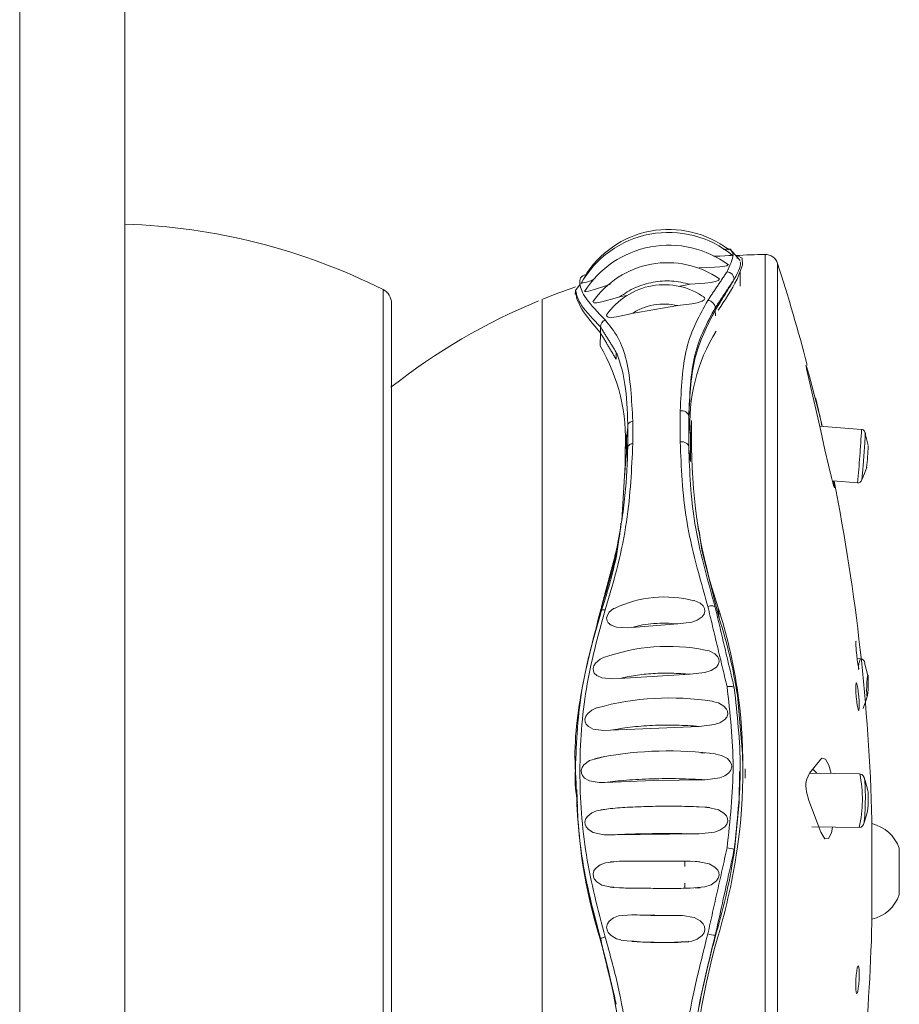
# Model space of a CAD drawing. Header units: millimetres. Extents: x 327.76 to 328.08, y 267.5 to 269.2.
# Tile 3 of 4: x 327.8438 to 327.8848, y 268.4786 to 268.5245. Entities that reach past the tile are written whole.
import ezdxf

# ---------------------------------------------------------------- set-up
doc = ezdxf.new("R2010")
doc.units = ezdxf.units.MM
doc.layers.add('SANINDUSA', color=3, linetype='Continuous')

msp = doc.modelspace()

# ---------------------------------------------------------------- linework, layer by layer
at = {"layer": 'SANINDUSA', "linetype": 'Continuous', "lineweight": 15}
for p, q in [((327.8437740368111, 267.8208682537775), (327.8437740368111, 269.0608682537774)), ((327.8486867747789, 269.0608682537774), (327.8486867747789, 267.8208682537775)), ((327.8773940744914, 268.5132932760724), (327.87691892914, 268.5138387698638)), ((327.8772550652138, 268.5133840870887), (327.8772536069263, 268.5135270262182)), ((327.8785646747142, 268.5135790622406), (327.8785646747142, 268.4559859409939)), ((327.8791454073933, 268.5131619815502), (327.8791454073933, 268.4564030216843)), ((327.8773929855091, 268.5120951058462), (327.8773928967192, 268.5127811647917)), ((327.8699261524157, 268.5121957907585), (327.8697170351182, 268.5118873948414)), ((327.874499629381, 268.512089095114), (327.8750562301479, 268.5121891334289)), ((327.8607299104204, 268.4622270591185), (327.8607299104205, 268.5119399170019)), ((327.8696982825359, 268.5117726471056), (327.8696982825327, 268.5117679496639)), ((327.8697170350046, 268.5118897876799), (327.8697170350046, 268.5117744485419)), ((327.8697170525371, 268.5117744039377), (327.869717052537, 268.5117743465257)), ((327.871766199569, 268.511597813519), (327.8720960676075, 268.5116571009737)), ((327.8611267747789, 268.4582685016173), (327.8611267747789, 268.5112965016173)), ((327.87234789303, 268.5108220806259), (327.8744808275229, 268.5111900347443)), ((327.8762351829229, 268.510974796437), (327.8762351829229, 268.511090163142)), ((327.8762351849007, 268.5109747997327), (327.8762475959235, 268.5107109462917)), ((327.8708788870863, 268.5099174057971), (327.8708606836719, 268.5093059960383)), ((327.8708788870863, 268.5101971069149), (327.8708788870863, 268.5099174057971)), ((327.8746007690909, 268.5062766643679), (327.8746007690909, 268.5048365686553)), ((327.8723835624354, 268.5047507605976), (327.8723835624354, 268.5057914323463)), ((327.8749970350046, 268.5058205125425), (327.8750748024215, 268.5051372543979)), ((327.8751300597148, 268.5045643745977), (327.8751300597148, 268.5058286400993)), ((327.8720320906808, 268.5044481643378), (327.8721589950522, 268.5055101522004)), ((327.8720978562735, 268.5051555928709), (327.8720978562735, 268.5044407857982)), ((327.8721589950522, 268.5047829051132), (327.8721589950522, 268.5055101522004)), ((327.88305853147, 268.505411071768), (327.8811039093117, 268.5055598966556)), ((327.8833637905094, 268.5046550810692), (327.8832220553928, 268.5052814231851)), ((327.8721589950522, 268.5047829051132), (327.8720320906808, 268.5037581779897)), ((327.8750748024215, 268.5051372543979), (327.8750748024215, 268.5039145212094)), ((327.8720320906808, 268.5037581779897), (327.8720320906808, 268.5044481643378)), ((327.8750048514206, 268.5044921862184), (327.8750748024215, 268.5039145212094)), ((327.8833738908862, 268.5046307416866), (327.8833749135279, 268.5046348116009)), ((327.8720320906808, 268.5037581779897), (327.8718694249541, 268.5011654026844)), ((327.8817305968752, 268.5030049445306), (327.8828687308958, 268.5029182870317)), ((327.8753760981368, 268.5012650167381), (327.8754500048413, 268.500696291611)), ((327.8708419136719, 268.4966747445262), (327.8708599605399, 268.4968991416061)), ((327.8764148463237, 268.4966068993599), (327.8763688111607, 268.4970844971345)), ((327.87234789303, 268.4961750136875), (327.8744808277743, 268.4963359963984)), ((327.8830062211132, 268.4947101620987), (327.8828541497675, 268.4947153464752)), ((327.8833563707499, 268.4939279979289), (327.8832014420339, 268.4945178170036)), ((327.8717661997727, 268.4937883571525), (327.8750562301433, 268.4939869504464)), ((327.8772653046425, 268.493001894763), (327.8772536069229, 268.4933521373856)), ((327.8713430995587, 268.4913683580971), (327.875488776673, 268.4915527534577)), ((327.8773929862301, 268.489442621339), (327.8773928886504, 268.4895713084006)), ((327.87762202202, 268.4895695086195), (327.87762202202, 268.4891310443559)), ((327.8696982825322, 268.4893785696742), (327.8696982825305, 268.4893781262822)), ((327.8697170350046, 268.4893984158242), (327.8697170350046, 268.4893787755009)), ((327.8829798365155, 268.4893328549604), (327.8806220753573, 268.4893634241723)), ((327.8807334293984, 268.4868617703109), (327.8829474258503, 268.4868330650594)), ((327.8835440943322, 268.4871825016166), (327.8835440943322, 268.4823825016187)), ((327.8713430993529, 268.4864866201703), (327.8754887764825, 268.4865343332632)), ((327.8848230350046, 268.4858625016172), (327.8848230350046, 268.4837160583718)), ((327.8771313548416, 268.4857820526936), (327.8771196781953, 268.4858139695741)), ((327.8748097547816, 268.4850147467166), (327.8748097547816, 268.4852667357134)), ((327.8755067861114, 268.4852384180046), (327.8752951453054, 268.4852394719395)), ((327.8748097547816, 268.4839933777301), (327.8748097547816, 268.484231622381)), ((327.8752950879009, 268.4840216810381), (327.8755224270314, 268.4840235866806)), ((327.8848230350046, 268.4837160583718), (327.8848230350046, 268.4837025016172)), ((327.8744809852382, 268.4827323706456), (327.8723471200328, 268.4827609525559)), ((327.8762808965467, 268.4819137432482), (327.8761383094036, 268.4813300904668)), ((327.8762351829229, 268.4817854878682), (327.8762351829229, 268.4818051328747)), ((327.8762353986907, 268.4817860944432), (327.8762808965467, 268.4819137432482)), ((327.8708788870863, 268.4816054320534), (327.8708606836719, 268.4816176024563)), ((327.8708788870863, 268.4816530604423), (327.8708788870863, 268.4816054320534)), ((327.874645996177, 268.4814909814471), (327.8749948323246, 268.4815042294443))]:
    msp.add_line(p, q, dxfattribs=at)
at = {"layer": 'SANINDUSA', "linetype": 'Continuous', "lineweight": 15, "flags": 128}
for points in [[(327.8761586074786, 268.5134983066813), (327.8764438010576, 268.5135024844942), (327.8766738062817, 268.513508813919), (327.8768744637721, 268.5135214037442), (327.8769645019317, 268.5135348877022), (327.8770058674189, 268.5135543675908), (327.8769938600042, 268.5135695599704)], [(327.8766143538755, 268.5138138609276), (327.8766795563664, 268.5138144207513), (327.8767725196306, 268.5138176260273), (327.8768195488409, 268.5138239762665), (327.876813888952, 268.5138281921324)], [(327.8772536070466, 268.5124231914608), (327.8775073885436, 268.5130754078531), (327.8774913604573, 268.5134085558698), (327.8772536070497, 268.5135270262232)], [(327.8754887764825, 268.5129550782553), (327.8761997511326, 268.5129831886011), (327.8764544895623, 268.5130007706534), (327.8766795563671, 268.513029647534), (327.8767725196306, 268.5130538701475), (327.87681954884, 268.5130856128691), (327.8768087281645, 268.5131163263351)], [(327.8701678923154, 268.511889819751), (327.870154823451, 268.5118742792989), (327.8701634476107, 268.511848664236), (327.8702053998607, 268.5118425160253), (327.8703128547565, 268.5118577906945), (327.870540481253, 268.5119187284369), (327.8710278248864, 268.5120792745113), (327.8713430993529, 268.5121877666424)], [(327.8750562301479, 268.5121891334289), (327.8757517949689, 268.5122407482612), (327.8760379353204, 268.5122757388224), (327.876288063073, 268.5123304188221), (327.8763735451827, 268.5123675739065), (327.8764133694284, 268.5124123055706), (327.8763986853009, 268.5124531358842), (327.8763648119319, 268.512476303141)], [(327.8705563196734, 268.5114097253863), (327.8705321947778, 268.5113721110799), (327.8705442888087, 268.5113371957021), (327.8705898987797, 268.5113213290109), (327.8707048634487, 268.5113229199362), (327.8709454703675, 268.5113665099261), (327.8714617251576, 268.5115067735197), (327.871766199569, 268.511597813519)], [(327.8744808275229, 268.5111900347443), (327.8751362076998, 268.5112692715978), (327.8753971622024, 268.5113214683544), (327.8756226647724, 268.5113969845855), (327.8757114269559, 268.5114527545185), (327.8757488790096, 268.5115160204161), (327.8757291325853, 268.5115703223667), (327.8756822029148, 268.511606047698)], [(327.871194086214, 268.5107946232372), (327.8711640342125, 268.5107326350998), (327.8711821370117, 268.5106848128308), (327.8712377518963, 268.5106560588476), (327.8713691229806, 268.5106416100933), (327.8716262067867, 268.5106649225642), (327.8721555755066, 268.5107751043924), (327.87234789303, 268.5108220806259)], [(327.8811540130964, 268.505837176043), (327.8806266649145, 268.5078753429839), (327.8805007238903, 268.5083078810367), (327.8804748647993, 268.5083868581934), (327.8804632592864, 268.5084139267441), (327.8804622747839, 268.5084023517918), (327.8804698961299, 268.5083588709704), (327.8804955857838, 268.5082397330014), (327.8806030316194, 268.5077779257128), (327.881154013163, 268.5053380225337)], [(327.8812217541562, 268.5055509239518), (327.8812141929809, 268.5055840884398), (327.8811540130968, 268.5058371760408)], [(327.8811540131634, 268.505338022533), (327.8813479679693, 268.5044527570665), (327.8815110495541, 268.5037436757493), (327.881652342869, 268.5031628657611), (327.88175163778, 268.5027947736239), (327.8817943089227, 268.502692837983), (327.8817845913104, 268.5028204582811), (327.8817547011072, 268.5030031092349)], [(327.8830773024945, 268.5030649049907), (327.8831924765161, 268.5033598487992), (327.8833023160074, 268.5036465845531)], [(327.8754767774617, 268.500680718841), (327.8756033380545, 268.4997793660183), (327.8764148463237, 268.4966068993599)], [(327.8744808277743, 268.4963359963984), (327.8751362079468, 268.4964201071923), (327.8753971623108, 268.4965136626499), (327.8756226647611, 268.4966697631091), (327.8757114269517, 268.4967923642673), (327.8757488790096, 268.4969355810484), (327.8757291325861, 268.4970613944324), (327.8756686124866, 268.4971707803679), (327.8755265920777, 268.4973003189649), (327.8752524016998, 268.4974226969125), (327.8752391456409, 268.4974243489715)], [(327.8708788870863, 268.4969487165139), (327.87088477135, 268.4969637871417), (327.8708975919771, 268.4969764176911), (327.8709170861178, 268.4969863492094), (327.8709428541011, 268.4969933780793), (327.8709743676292, 268.4969973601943), (327.8710109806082, 268.4969982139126), (327.8710519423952, 268.4969959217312), (327.871096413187, 268.4969905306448)], [(327.8715219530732, 268.4970684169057), (327.8714862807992, 268.4970507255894), (327.8712818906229, 268.4968755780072), (327.8711991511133, 268.4967446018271), (327.8711640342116, 268.4965992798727), (327.8711821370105, 268.4964785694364), (327.8712377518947, 268.496379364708), (327.8713691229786, 268.4962692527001), (327.8716262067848, 268.4961780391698), (327.8721555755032, 268.4961578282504), (327.87234789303, 268.4961750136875), (327.87234789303, 268.4961750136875)], [(327.8829424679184, 268.494233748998), (327.8829329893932, 268.4942428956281), (327.8829123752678, 268.4943266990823), (327.8828871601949, 268.4944725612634), (327.8828601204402, 268.4946649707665), (327.8828343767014, 268.4948821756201), (327.8828129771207, 268.4950986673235), (327.882807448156, 268.4951639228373), (327.8827955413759, 268.495339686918), (327.8827921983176, 268.4954639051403), (327.8827977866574, 268.4955223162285), (327.8828021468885, 268.4955181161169)], [(327.8750562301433, 268.4939869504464), (327.8757517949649, 268.4940626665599), (327.876037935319, 268.4941574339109), (327.8762880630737, 268.4943227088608), (327.8763735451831, 268.4944367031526), (327.8764133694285, 268.4945723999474), (327.8763986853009, 268.4946942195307), (327.8763467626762, 268.4947988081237), (327.8762168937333, 268.4949311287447), (327.8759487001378, 268.4950710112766), (327.875760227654, 268.4951062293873)], [(327.8710200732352, 268.4947642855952), (327.8708682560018, 268.4946905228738), (327.8706492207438, 268.4945061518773), (327.8705701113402, 268.4943842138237), (327.8705321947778, 268.4942461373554), (327.8705442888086, 268.4941289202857), (327.8705898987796, 268.4940343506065), (327.8707048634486, 268.4939224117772), (327.8709454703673, 268.4938169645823), (327.8714617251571, 268.4937681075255), (327.8717661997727, 268.4937883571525), (327.8717661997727, 268.4937883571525)], [(327.8833753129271, 268.4936690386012), (327.8833723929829, 268.4938237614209), (327.8833640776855, 268.4939213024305), (327.8833516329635, 268.4939468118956), (327.883336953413, 268.4938964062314), (327.8833222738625, 268.4937777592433), (327.8833098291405, 268.4936089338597), (327.8833015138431, 268.4934156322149), (327.883298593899, 268.4932272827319), (327.8833015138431, 268.4930725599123), (327.8833098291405, 268.4929750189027), (327.8833222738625, 268.4929495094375), (327.883336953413, 268.4929999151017), (327.8833516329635, 268.4931185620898), (327.8833640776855, 268.4932873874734), (327.8833723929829, 268.4934806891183), (327.8833753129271, 268.4936690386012)], [(327.8771196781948, 268.4933507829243), (327.8771122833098, 268.4933690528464), (327.877092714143, 268.4933848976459), (327.8770616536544, 268.4933977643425), (327.8770201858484, 268.4934072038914), (327.8769697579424, 268.4934128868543), (327.8769121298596, 268.4934146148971), (327.8768493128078, 268.4934123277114), (327.8767834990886, 268.4934061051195)], [(327.8828475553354, 268.4926534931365), (327.8828743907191, 268.4924757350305), (327.8829009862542, 268.4923512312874), (327.8829243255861, 268.4922942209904), (327.8829416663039, 268.4923113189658), (327.8829510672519, 268.4923997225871), (327.8829515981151, 268.4925483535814), (327.8829433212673, 268.4927401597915), (327.8829271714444, 268.4929542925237), (327.8829048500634, 268.4931677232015), (327.8828971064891, 268.4932294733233), (327.882870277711, 268.493407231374), (327.8828436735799, 268.4935317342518), (327.8828203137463, 268.4935887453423), (327.8828029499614, 268.4935716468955), (327.8827935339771, 268.4934832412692), (327.8827930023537, 268.4933346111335), (327.8828012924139, 268.4931428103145), (327.8828174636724, 268.4929286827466), (327.8828398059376, 268.4927152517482), (327.8828475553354, 268.4926534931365)], [(327.8772653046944, 268.4930018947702), (327.8775126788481, 268.4902814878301), (327.8775093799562, 268.4899616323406)], [(327.8831407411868, 268.4923931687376), (327.8833041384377, 268.4928876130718), (327.8833300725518, 268.4929673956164)], [(327.8707193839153, 268.4924240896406), (327.8706933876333, 268.4924182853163), (327.8704752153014, 268.4923084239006), (327.8702828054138, 268.4921481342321), (327.8701984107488, 268.4920251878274), (327.870154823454, 268.4918820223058), (327.870163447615, 268.4917594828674), (327.8702053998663, 268.4916617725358), (327.8703128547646, 268.4915443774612), (327.870540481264, 268.4914274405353), (327.8710278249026, 268.4913563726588), (327.8713430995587, 268.4913683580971), (327.8713430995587, 268.4913683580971)], [(327.875488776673, 268.4915527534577), (327.8761997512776, 268.4916329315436), (327.8764544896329, 268.4917230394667), (327.8766795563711, 268.4918713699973), (327.8767725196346, 268.4919877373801), (327.8768195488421, 268.4921293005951), (327.876808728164, 268.49225653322), (327.8767602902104, 268.4923636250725), (327.8766370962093, 268.4924993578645), (327.8763794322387, 268.4926468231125), (327.8760903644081, 268.4927115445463)], [(327.8710815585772, 268.4901427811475), (327.8703605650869, 268.4899600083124), (327.8701020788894, 268.4897591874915), (327.8700239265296, 268.489640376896), (327.8699827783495, 268.4895022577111), (327.8699898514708, 268.489372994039), (327.8700316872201, 268.4892674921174), (327.870138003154, 268.4891414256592), (327.8703592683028, 268.4890138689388), (327.870815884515, 268.488927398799), (327.8710826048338, 268.488929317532)], [(327.8757601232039, 268.4890609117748), (327.8764438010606, 268.4891482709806), (327.8766738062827, 268.4892408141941), (327.8768744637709, 268.489386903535), (327.8769645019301, 268.4895110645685), (327.8770058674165, 268.4896598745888), (327.8769900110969, 268.489790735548), (327.8769360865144, 268.4899032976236), (327.8768018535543, 268.4900459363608), (327.8765273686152, 268.4901960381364), (327.8762443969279, 268.4902523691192)], [(327.8762466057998, 268.4902635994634), (327.8760008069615, 268.490293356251), (327.8759726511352, 268.4902952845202)], [(327.8811540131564, 268.4900295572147), (327.8806266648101, 268.4893737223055), (327.8805007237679, 268.4890911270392), (327.88047486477, 268.4889761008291), (327.8804632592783, 268.4888683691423), (327.8804622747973, 268.488764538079), (327.8804698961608, 268.4886596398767), (327.8804955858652, 268.4884954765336), (327.8806030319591, 268.4880947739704), (327.8811540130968, 268.4866209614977)], [(327.8816378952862, 268.4893502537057), (327.8815313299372, 268.489734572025), (327.8813781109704, 268.4900196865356), (327.8812141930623, 268.4900750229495), (327.8811540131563, 268.490029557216)], [(327.8773719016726, 268.4894406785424), (327.8773531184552, 268.4880056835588), (327.8771313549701, 268.4857820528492)], [(327.8807610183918, 268.4895138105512), (327.8808239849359, 268.4895206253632), (327.8809745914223, 268.4893655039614), (327.8809771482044, 268.4893588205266)], [(327.8833542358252, 268.4885563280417), (327.8832259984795, 268.4890216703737), (327.883187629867, 268.4891490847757)], [(327.8710826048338, 268.488929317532), (327.8733480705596, 268.4890236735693), (327.8757601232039, 268.4890609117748)], [(327.8713420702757, 268.4877177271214), (327.8706933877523, 268.4876127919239), (327.8704752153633, 268.4875158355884), (327.8702828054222, 268.4873655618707), (327.8701984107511, 268.4872455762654), (327.8701548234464, 268.4871015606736), (327.8701634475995, 268.486974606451), (327.8702053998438, 268.4868705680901), (327.8703128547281, 268.4867411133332), (327.870540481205, 268.4866031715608), (327.8710278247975, 268.4864950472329), (327.8713430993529, 268.4864866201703)], [(327.8754887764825, 268.4865343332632), (327.8761997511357, 268.4866151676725), (327.8764544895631, 268.4867087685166), (327.8766795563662, 268.4868628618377), (327.8767725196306, 268.4869834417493), (327.876819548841, 268.4871296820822), (327.8768087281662, 268.4872606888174), (327.8767602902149, 268.4873706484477), (327.876637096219, 268.4875096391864), (327.8763794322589, 268.4876603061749), (327.8758392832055, 268.4877846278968), (327.8754892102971, 268.4877999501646)], [(327.8759581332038, 268.4877657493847), (327.8758435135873, 268.487772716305), (327.8757458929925, 268.4877760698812)], [(327.8710558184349, 268.4876804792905), (327.8710126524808, 268.4876767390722), (327.8708938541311, 268.487661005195)], [(327.8831641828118, 268.4870191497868), (327.8832706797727, 268.487364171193), (327.8833420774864, 268.4876018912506)], [(327.8811540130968, 268.4866209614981), (327.8813479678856, 268.4863086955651), (327.8815110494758, 268.4863221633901), (327.8816523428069, 268.4865915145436), (327.8817051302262, 268.486849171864)], [(327.871765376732, 268.4852545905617), (327.8711194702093, 268.4851817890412), (327.8708682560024, 268.4850866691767), (327.870649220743, 268.4849223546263), (327.8705701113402, 268.4848045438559), (327.8705321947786, 268.4846635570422), (327.87054428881, 268.4845372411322), (327.8705898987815, 268.4844299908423), (327.8707048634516, 268.4842942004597), (327.8709454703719, 268.4841480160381), (327.8714617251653, 268.4840281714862), (327.8717662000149, 268.484013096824)], [(327.8715083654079, 268.4852276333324), (327.8713578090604, 268.4852256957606), (327.8713386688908, 268.4852253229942)], [(327.8750562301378, 268.483996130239), (327.8757517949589, 268.4840651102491), (327.8760379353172, 268.4841642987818), (327.8762880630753, 268.4843400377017), (327.8763735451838, 268.4844614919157), (327.8764133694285, 268.4846058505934), (327.8763986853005, 268.4847351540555), (327.8763467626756, 268.4848459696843), (327.8762168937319, 268.484986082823), (327.8759487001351, 268.4851349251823), (327.8753851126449, 268.4852525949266), (327.8750563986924, 268.4852650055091)], [(327.8713309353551, 268.4840453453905), (327.8713415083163, 268.4840449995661), (327.8715075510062, 268.4840414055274)], [(327.8723471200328, 268.4827609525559), (327.8717238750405, 268.4827073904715), (327.8714862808, 268.4826207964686), (327.8712818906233, 268.4824671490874), (327.8711991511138, 268.4823395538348), (327.8711640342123, 268.4821871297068), (327.8711821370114, 268.4820512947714), (327.8712377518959, 268.4819317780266), (327.8713691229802, 268.4817860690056), (327.8716262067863, 268.4816390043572), (327.8718310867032, 268.4815960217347)], [(327.8744808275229, 268.4814711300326), (327.8751362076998, 268.4815314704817), (327.8753971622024, 268.4816254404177), (327.8756226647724, 268.4817908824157), (327.8757114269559, 268.4819234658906), (327.8757488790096, 268.4820797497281), (327.8757291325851, 268.482217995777), (327.8756686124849, 268.4823390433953), (327.8755265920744, 268.4824841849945), (327.8752524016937, 268.4826262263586), (327.8746999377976, 268.4827252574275), (327.8744809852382, 268.4827323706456)], [(327.8718269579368, 268.4815778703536), (327.8718316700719, 268.4815771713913), (327.872113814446, 268.4815498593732)], [(327.8829524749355, 268.4800195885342), (327.8829480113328, 268.480195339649), (327.8829351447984, 268.4803192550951), (327.8829152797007, 268.4803779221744), (327.8828905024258, 268.4803644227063), (327.8828635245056, 268.4802791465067), (327.8828374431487, 268.480130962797), (327.8828153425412, 268.4799369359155), (327.8827998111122, 268.4797200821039), (327.8827925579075, 268.4795056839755), (327.8827921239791, 268.4794436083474), (327.8827965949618, 268.4792678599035), (327.8828094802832, 268.4791439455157), (327.8828293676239, 268.4790852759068), (327.8828541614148, 268.4790987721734), (327.8828811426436, 268.4791840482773), (327.8829072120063, 268.4793322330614), (327.8829292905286, 268.4795262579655), (327.8829448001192, 268.4797431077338), (327.8829520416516, 268.4799575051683), (327.8829524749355, 268.4800195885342)]]:
    msp.add_lwpolyline(points, dxfattribs=at)
at = {"layer": 'SANINDUSA', "linetype": 'Continuous', "lineweight": 15}
for centre, radius, start, end in [((327.8478044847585, 268.4862033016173), 0.02880000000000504, 63.33331268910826, 88.2444651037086), ((327.8740552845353, 268.5099131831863), 0.004693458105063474, 50.47666218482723, 150.8249947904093), ((327.8740630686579, 268.5101517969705), 0.004595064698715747, 52.51926492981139, 148.9058593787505), ((327.8740671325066, 268.5093581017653), 0.004652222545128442, 53.24613620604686, 147.7380774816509), ((327.8790097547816, 268.4847825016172), 0.02879999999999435, 90.88549390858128, 93.60657347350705), ((327.8785739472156, 268.5129791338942), 0.0006000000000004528, 17.74288892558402, 90.88549390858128), ((327.8740084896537, 268.5089568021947), 0.004237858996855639, 55.11627366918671, 145.4244659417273), ((327.7904500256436, 268.4847825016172), 0.09312499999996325, 14.69892110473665, 17.74288892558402), ((327.8767518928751, 268.5124048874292), 0.0003680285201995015, 2.083063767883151, 85.07338163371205), ((327.8789570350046, 268.4847825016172), 0.02879999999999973, 108.7179060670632, 112.0469246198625), ((327.8699102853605, 268.5136056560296), 0.001361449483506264, 273.0625488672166, 299.6615541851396), ((327.8738561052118, 268.5088927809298), 0.003272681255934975, 54.64171106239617, 145.3710349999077), ((327.8646355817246, 268.5191758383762), 0.01431128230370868, 325.0706560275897, 331.846146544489), ((327.8604067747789, 268.5112965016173), 0.0007200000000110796, 359.9999999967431, 63.33331268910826), ((327.8789570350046, 268.4847825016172), 0.02880000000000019, 112.3803415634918, 128.3171670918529), ((327.8712628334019, 268.510172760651), 0.0003847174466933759, 115.6312634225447, 176.3716984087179), ((327.8831060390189, 268.5057288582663), 0.008052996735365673, 147.9438406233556, 184.2129619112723), ((327.8635483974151, 268.5049725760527), 0.008499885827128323, 356.4628145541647, 30.65190497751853), ((327.7904500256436, 268.4847825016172), 0.09312499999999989, 12.88588974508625, 13.73371458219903), ((327.8746684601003, 268.5059491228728), 0.0003344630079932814, 10.76689573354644, 101.6765869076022), ((327.8724406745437, 268.5054362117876), 0.0003597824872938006, 99.13380699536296, 141.6992414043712), ((327.8539768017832, 268.5066734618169), 0.02910911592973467, 355.0384564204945, 357.5144448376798), ((327.8830431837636, 268.5052075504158), 0.0002020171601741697, 353.2308411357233, 86.60426347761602), ((327.899293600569, 268.5047236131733), 0.02416406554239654, 180.3775757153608, 198.4293721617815), ((327.8635736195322, 268.5056504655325), 0.01982799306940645, 354.1747169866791, 357.0486449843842), ((327.8556759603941, 268.5059172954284), 0.02735764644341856, 353.7064561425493, 356.3085119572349), ((327.7904500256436, 268.4847825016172), 0.09312500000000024, 1.476779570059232, 11.28214627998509), ((327.8828888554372, 268.5031133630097), 0.0001942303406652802, 264.502123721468, 346.1825072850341), ((327.8738738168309, 268.4921234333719), 0.005467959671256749, 75.55021867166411, 115.4353065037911), ((327.8544568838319, 268.489918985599), 0.02305378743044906, 8.564297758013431, 18.1084770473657), ((327.854932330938, 268.4896361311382), 0.022585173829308, 8.570448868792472, 17.97750350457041), ((327.874032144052, 268.4864395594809), 0.00884749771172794, 78.72408507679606, 109.8872641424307), ((327.8842942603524, 268.4942319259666), 0.001373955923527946, 159.6305404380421, 180.8017631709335), ((327.8829939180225, 268.4944900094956), 0.0002195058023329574, 5.359088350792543, 86.2248277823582), ((327.8514645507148, 268.4895832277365), 0.02606300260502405, 351.6854406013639, 8.314559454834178), ((327.8741032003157, 268.4803268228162), 0.01255365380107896, 80.88172613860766, 105.6308772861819), ((327.8740429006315, 268.4739147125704), 0.01649384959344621, 83.28110911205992, 102.0671814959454), ((327.8772501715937, 268.4881570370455), 0.005849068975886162, 346.9173700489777, 11.59699287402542), ((327.8829534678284, 268.4890792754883), 0.000251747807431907, 359.5178299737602, 83.74944861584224), ((327.8938757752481, 268.4887652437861), 0.02409944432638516, 180.3838338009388, 197.2528732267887), ((327.8803174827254, 268.4880658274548), 0.003059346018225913, 351.1372335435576, 1.803701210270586), ((327.8811346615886, 268.4882363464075), 0.002241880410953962, 358.1026825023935, 8.34028619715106), ((327.8829431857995, 268.4870688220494), 0.0002325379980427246, 270.9841387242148, 0.184253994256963), ((327.8831259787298, 268.4852625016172), 0.00180000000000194, 19.47122063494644, 76.56827816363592), ((327.8765783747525, 268.483908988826), 0.001980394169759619, 74.13741293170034, 84.05478184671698), ((327.8497996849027, 268.4897633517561), 0.02762011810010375, 343.4890281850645, 351.7122351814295), ((327.8487794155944, 268.489954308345), 0.02877358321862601, 343.5050251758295, 351.7274778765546), ((327.8831259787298, 268.4843025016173), 0.001800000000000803, 283.4317218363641, 340.5287793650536), ((327.7904500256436, 268.4847825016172), 0.093125, 350.0169269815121, 358.5232204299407), ((327.9064405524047, 268.4730639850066), 0.0313106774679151, 163.8281940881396, 180.196841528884), ((327.8762558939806, 268.4828319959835), 0.001027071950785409, 249.0056184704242, 268.8445438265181), ((327.842822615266, 268.4734269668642), 0.02920992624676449, 359.6816680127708, 16.28443143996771), ((327.873817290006, 268.5003311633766), 0.01885839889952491, 264.8174189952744, 272.5185945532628)]:
    msp.add_arc(centre, radius, start, end, dxfattribs=at)
for points, knots in [([(327.8767834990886, 268.5138738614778), (327.8769251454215, 268.5138053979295), (327.877208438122, 268.5136684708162), (327.8769251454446, 268.51307052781), (327.8767834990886, 268.5127715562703)], [0, 0, 0, 0, 0.4999999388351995, 0.9999999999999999, 0.9999999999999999, 0.9999999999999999, 0.9999999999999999]), ([(327.8771200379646, 268.5124189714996), (327.877304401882, 268.5127816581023), (327.8774893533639, 268.5131455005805), (327.8773964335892, 268.5132397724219), (327.8773961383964, 268.51324007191)], [0, 0, 0, 0, 0.9968231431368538, 1, 1, 1, 1]), ([(327.8710964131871, 268.5105196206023), (327.8707593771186, 268.5108708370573), (327.8700852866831, 268.5115732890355), (327.8698686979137, 268.5122256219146), (327.8699303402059, 268.5126045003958), (327.8702336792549, 268.5126426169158), (327.8702417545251, 268.5126436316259)], [0, 0, 0, 0, 0.3303098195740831, 0.6606375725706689, 0.9909657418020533, 1, 1, 1, 1]), ([(327.871766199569, 268.5115978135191), (327.8720071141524, 268.5117547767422), (327.8724869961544, 268.5120674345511), (327.8733287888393, 268.5123091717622), (327.8742049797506, 268.5123755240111), (327.8747718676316, 268.5122513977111), (327.8750562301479, 268.5121891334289)], [0, 0, 0, 0, 0.251317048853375, 0.5006028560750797, 0.749492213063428, 1, 1, 1, 1]), ([(327.8697170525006, 268.5117199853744), (327.8697076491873, 268.5117379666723), (327.8696888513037, 268.5117739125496), (327.8697076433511, 268.5117863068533), (327.8697170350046, 268.5117925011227)], [0, 0, 0, 0, 0.5002325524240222, 1, 1, 1, 1]), ([(327.8708788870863, 268.5099174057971), (327.8705421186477, 268.5103142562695), (327.8698685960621, 268.5111079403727), (327.8697675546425, 268.5115522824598), (327.8697170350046, 268.511774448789)], [0, 0, 0, 0, 0.5000106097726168, 1, 1, 1, 1]), ([(327.8697170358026, 268.5118897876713), (327.8697670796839, 268.511678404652), (327.869867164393, 268.5112556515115), (327.8705416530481, 268.5105499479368), (327.8708788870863, 268.5101971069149)], [0, 0, 0, 0, 0.5000152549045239, 1, 1, 1, 1]), ([(327.8681570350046, 268.50389048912), (327.8681570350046, 268.5050409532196), (327.8681570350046, 268.5073418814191), (327.8681570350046, 268.5097082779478), (327.8681570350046, 268.5112219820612), (327.8681570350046, 268.5113758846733), (327.8681570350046, 268.5114503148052)], [0, 0, 0, 0, 0.2540293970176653, 0.508058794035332, 0.7620881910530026, 1, 1, 1, 1]), ([(327.87234789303, 268.5108220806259), (327.8725075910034, 268.5109131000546), (327.8728252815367, 268.5110941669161), (327.8733670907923, 268.5112380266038), (327.8739286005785, 268.5112841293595), (327.8742961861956, 268.5112214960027), (327.8744808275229, 268.5111900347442)], [0, 0, 0, 0, 0.2516497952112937, 0.5006122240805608, 0.7491533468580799, 1, 1, 1, 1]), ([(327.8758879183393, 268.5114349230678), (327.8755014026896, 268.5107431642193), (327.8747281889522, 268.5093593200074), (327.8746432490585, 268.5073043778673), (327.8746007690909, 268.5062766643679)], [0, 0, 0, 0, 0.4998820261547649, 1, 1, 1, 1]), ([(327.8762351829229, 268.5110901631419), (327.8762288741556, 268.5111260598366), (327.8762185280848, 268.5111849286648), (327.8761751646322, 268.5112621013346), (327.8761258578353, 268.5113219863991), (327.876065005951, 268.5113712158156), (327.875985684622, 268.5114150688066), (327.8759249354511, 268.5114274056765), (327.8758879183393, 268.5114349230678)], [0, 0, 0, 0, 0.2149901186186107, 0.3525733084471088, 0.5003442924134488, 0.6481913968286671, 0.7856277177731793, 1, 1, 1, 1]), ([(327.8749970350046, 268.5060116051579), (327.8750375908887, 268.5070227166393), (327.8751186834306, 268.5090444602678), (327.8758630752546, 268.5104083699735), (327.8762351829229, 268.5110901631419)], [0, 0, 0, 0, 0.5001185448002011, 1, 1, 1, 1]), ([(327.8749970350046, 268.5058205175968), (327.8750382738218, 268.5068315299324), (327.8751207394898, 268.5088532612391), (327.8758637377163, 268.5102676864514), (327.8762351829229, 268.510974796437)], [0, 0, 0, 0, 0.5000725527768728, 1, 1, 1, 1]), ([(327.8723835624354, 268.5057914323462), (327.8723327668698, 268.5067911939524), (327.8722565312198, 268.5082916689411), (327.8717264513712, 268.5097509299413), (327.8713064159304, 268.510263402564), (327.8710964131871, 268.5105196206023)], [0, 0, 0, 0, 0.4996017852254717, 0.7498187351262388, 1, 1, 1, 1]), ([(327.8716259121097, 268.5089791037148), (327.8716262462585, 268.5089795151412), (327.871628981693, 268.5089828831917), (327.8718167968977, 268.5084629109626), (327.8720730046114, 268.5076127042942), (327.8721282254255, 268.5063117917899), (327.8721560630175, 268.5056559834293)], [0, 0, 0, 0, 0.0009428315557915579, 0.007718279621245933, 0.4997767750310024, 1, 1, 1, 1]), ([(327.8710964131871, 268.4969905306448), (327.8713064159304, 268.497692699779), (327.8717264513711, 268.4990971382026), (327.8722565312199, 268.501796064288), (327.8723327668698, 268.5035692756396), (327.8723835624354, 268.5047507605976)], [0, 0, 0, 0, 0.2501812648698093, 0.5003982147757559, 1, 1, 1, 1]), ([(327.8723835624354, 268.5047507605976), (327.872360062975, 268.5047452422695), (327.8723130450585, 268.5047342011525), (327.8722507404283, 268.5047053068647), (327.8721967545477, 268.5046691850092), (327.8721711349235, 268.5046395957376), (327.8721583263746, 268.5046248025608)], [0, 0, 0, 0, 0.2498227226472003, 0.4998473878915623, 0.7499483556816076, 1, 1, 1, 1]), ([(327.8749970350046, 268.5045892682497), (327.8749955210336, 268.5046063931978), (327.8749924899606, 268.5046406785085), (327.8749682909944, 268.5046900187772), (327.8749307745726, 268.5047350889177), (327.8748801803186, 268.5047738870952), (327.8748190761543, 268.5048048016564), (327.8747500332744, 268.5048262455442), (327.8746760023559, 268.5048382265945), (327.8746258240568, 268.5048371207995), (327.8746007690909, 268.5048365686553)], [0, 0, 0, 0, 0.124824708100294, 0.2499075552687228, 0.3750064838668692, 0.5000076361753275, 0.6249984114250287, 0.7501066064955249, 0.875223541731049, 1, 1, 1, 1]), ([(327.8746007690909, 268.5048365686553), (327.8746432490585, 268.5036416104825), (327.8747281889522, 268.5012522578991), (327.8755014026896, 268.49851704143), (327.8758879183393, 268.4971497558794)], [0, 0, 0, 0, 0.5001179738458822, 0.9999999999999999, 0.9999999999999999, 0.9999999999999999, 0.9999999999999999]), ([(327.8681570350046, 268.5042404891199), (327.8681570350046, 268.5040219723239), (327.8681570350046, 268.5027256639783), (327.8681570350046, 268.4996148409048), (327.8681570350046, 268.4950588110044), (327.8681570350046, 268.4900406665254), (327.8681570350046, 268.4848385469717), (327.8681570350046, 268.4796291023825), (327.8681570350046, 268.4746202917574), (327.8681570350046, 268.4699968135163), (327.8681570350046, 268.4659597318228), (327.8681570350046, 268.4625784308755), (327.8681570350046, 268.4610611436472), (327.8681570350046, 268.460302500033)], [0, 0, 0, 0, 0.01987160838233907, 0.117884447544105, 0.2158972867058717, 0.3139101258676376, 0.4119229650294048, 0.5099358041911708, 0.6079486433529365, 0.7059614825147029, 0.8039743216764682, 0.9019871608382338, 1, 1, 1, 1]), ([(327.8721560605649, 268.5046217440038), (327.8721301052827, 268.50387385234), (327.872091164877, 268.5027517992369), (327.8718978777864, 268.5013045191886), (327.8717731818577, 268.5005618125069), (327.8717024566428, 268.5001837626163), (327.871665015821, 268.4999927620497), (327.8716456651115, 268.4998959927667), (327.8716358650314, 268.4998474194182), (327.8716308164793, 268.4998222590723), (327.8716283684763, 268.4998101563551), (327.8716270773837, 268.4998035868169), (327.8716263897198, 268.4997999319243), (327.8716260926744, 268.4997982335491), (327.8716259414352, 268.4997973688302)], [0, 0, 0, 0, 0.4998657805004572, 0.7499427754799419, 0.8750052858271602, 0.937545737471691, 0.9688173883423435, 0.9844513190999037, 0.9922670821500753, 0.9961645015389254, 0.9981437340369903, 0.9990704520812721, 0.9995267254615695, 1, 1, 1, 1]), ([(327.8762351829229, 268.4971007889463), (327.8758630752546, 268.4984352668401), (327.8751186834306, 268.5011048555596), (327.8750375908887, 268.5034276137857), (327.8749970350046, 268.5045892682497)], [0, 0, 0, 0, 0.4998814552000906, 1, 1, 1, 1]), ([(327.8681570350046, 268.459952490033), (327.8681570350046, 268.4600453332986), (327.8681570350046, 268.4606428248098), (327.8681570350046, 268.4626792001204), (327.8681570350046, 268.4660014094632), (327.8681570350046, 268.4701323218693), (327.8681570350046, 268.4748028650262), (327.8681570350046, 268.4798634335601), (327.8681570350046, 268.4851103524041), (327.8681570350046, 268.4903489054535), (327.8681570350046, 268.495359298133), (327.8681570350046, 268.5000159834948), (327.8681570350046, 268.5025989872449), (327.8681570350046, 268.50389048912)], [0, 0, 0, 0, 0.01806526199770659, 0.1162587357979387, 0.2144522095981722, 0.3126456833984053, 0.4108391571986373, 0.5090326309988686, 0.6072261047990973, 0.7054195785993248, 0.8036130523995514, 0.901806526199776, 1, 1, 1, 1]), ([(327.8708599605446, 268.4968991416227), (327.8712852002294, 268.498296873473), (327.8717288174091, 268.4997550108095), (327.8718225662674, 268.50098761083), (327.871826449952, 268.5010386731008)], [0, 0, 0, 0, 0.9585735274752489, 0.9999999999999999, 0.9999999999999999, 0.9999999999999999, 0.9999999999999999]), ([(327.8708419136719, 268.4966747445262), (327.8712443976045, 268.4979651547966), (327.8716656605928, 268.4993157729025), (327.8717541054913, 268.5004897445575), (327.8717580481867, 268.5005420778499)], [0, 0, 0, 0, 0.9554220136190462, 1, 1, 1, 1]), ([(327.8708788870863, 268.4969487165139), (327.8705627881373, 268.4957294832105), (327.8699305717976, 268.4932909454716), (327.8696191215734, 268.4906987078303), (327.8697170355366, 268.4893984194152), (327.8697170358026, 268.4893984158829)], [0, 0, 0, 0, 0.4999847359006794, 0.9999986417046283, 1, 1, 1, 1]), ([(327.871096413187, 268.4817204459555), (327.8707623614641, 268.482994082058), (327.870094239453, 268.4855414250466), (327.8698328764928, 268.4894590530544), (327.8700942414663, 268.4933403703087), (327.8707623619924, 268.4957738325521), (327.8710964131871, 268.4969905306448)], [0, 0, 0, 0, 0.2499931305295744, 0.5000001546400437, 0.7500068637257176, 1, 1, 1, 1]), ([(327.8762351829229, 268.4971007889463), (327.8762285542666, 268.4971159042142), (327.8762178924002, 268.497140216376), (327.8761738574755, 268.4971625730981), (327.8761257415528, 268.4971744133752), (327.8760667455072, 268.4971778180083), (327.8759877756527, 268.4971736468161), (327.8759261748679, 268.4971589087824), (327.8758879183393, 268.4971497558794)], [0, 0, 0, 0, 0.2221430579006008, 0.3573061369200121, 0.5003374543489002, 0.643394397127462, 0.7785337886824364, 1, 1, 1, 1]), ([(327.869698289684, 268.48933209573), (327.8697486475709, 268.4906181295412), (327.8698493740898, 268.493190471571), (327.8705110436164, 268.4955132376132), (327.8708419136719, 268.4966747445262)], [0, 0, 0, 0, 0.499946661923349, 1, 1, 1, 1]), ([(327.87234789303, 268.4961750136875), (327.8725075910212, 268.4962148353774), (327.8728252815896, 268.4962940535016), (327.8733670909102, 268.4963569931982), (327.873928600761, 268.4963771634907), (327.8742961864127, 268.4963497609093), (327.8744808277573, 268.4963359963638)], [0, 0, 0, 0, 0.2516497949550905, 0.5006122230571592, 0.7491533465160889, 1, 1, 1, 1]), ([(327.8717661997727, 268.4937883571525), (327.8720071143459, 268.4938410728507), (327.872486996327, 268.4939460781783), (327.8733287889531, 268.494027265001), (327.8742049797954, 268.4940495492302), (327.8747718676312, 268.4940078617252), (327.875056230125, 268.4939869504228)], [0, 0, 0, 0, 0.2513170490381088, 0.5006028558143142, 0.7494922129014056, 1, 1, 1, 1]), ([(327.8767834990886, 268.4934061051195), (327.8769251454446, 268.4921711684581), (327.877208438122, 268.4897012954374), (327.8769251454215, 268.4871529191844), (327.8767834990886, 268.4858787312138)], [0, 0, 0, 0, 0.5000000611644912, 1, 1, 1, 1]), ([(327.8771200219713, 268.485816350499), (327.8772585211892, 268.4870945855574), (327.8775355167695, 268.4896510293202), (327.8772585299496, 268.4921159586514), (327.8771200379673, 268.4933484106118)], [0, 0, 0, 0, 0.5000051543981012, 1, 1, 1, 1]), ([(327.8713430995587, 268.4913683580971), (327.8716385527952, 268.49142136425), (327.8722274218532, 268.4915270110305), (327.873297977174, 268.4916068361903), (327.8744183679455, 268.491624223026), (327.8751313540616, 268.4915766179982), (327.875488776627, 268.4915527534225)], [0, 0, 0, 0, 0.2511814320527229, 0.5006307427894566, 0.7496643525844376, 1, 1, 1, 1]), ([(327.8698024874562, 268.4879935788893), (327.8697329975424, 268.488458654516), (327.8696635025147, 268.4889237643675), (327.8696982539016, 268.4893777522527), (327.8696982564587, 268.489377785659)], [0, 0, 0, 0, 0.9999264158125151, 1, 1, 1, 1]), ([(327.8708788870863, 268.4816054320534), (327.8705421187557, 268.4828867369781), (327.8698685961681, 268.4854492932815), (327.8697675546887, 268.4880689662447), (327.8697170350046, 268.4893787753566)], [0, 0, 0, 0, 0.5000104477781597, 1, 1, 1, 1]), ([(327.8697170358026, 268.4893984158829), (327.8697670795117, 268.488093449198), (327.8698671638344, 268.485483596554), (327.8705416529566, 268.4829298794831), (327.8708788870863, 268.4816530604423)], [0, 0, 0, 0, 0.5000154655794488, 1, 1, 1, 1]), ([(327.8710826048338, 268.488929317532), (327.8714055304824, 268.488970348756), (327.8720492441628, 268.4890521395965), (327.8732710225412, 268.4891127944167), (327.8745571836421, 268.4891224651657), (327.8753585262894, 268.4890814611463), (327.875760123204, 268.4890609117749)], [0, 0, 0, 0, 0.2511823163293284, 0.5007019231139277, 0.7497742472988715, 1, 1, 1, 1]), ([(327.8832000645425, 268.489076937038), (327.8832050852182, 268.4890498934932), (327.883219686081, 268.4889712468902), (327.8832353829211, 268.4886825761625), (327.8832380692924, 268.4884052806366), (327.8832394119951, 268.4882666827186)], [0, 0, 0, 0, 0.2076876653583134, 0.6039862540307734, 1, 1, 1, 1]), ([(327.8832394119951, 268.4882666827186), (327.8832381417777, 268.4881204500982), (327.8832356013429, 268.4878279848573), (327.8832158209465, 268.4874280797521), (327.8831930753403, 268.487156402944), (327.8831768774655, 268.4870911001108), (327.8831717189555, 268.4870703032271)], [0, 0, 0, 0, 0.2884102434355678, 0.5768204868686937, 0.8652307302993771, 0.9999999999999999, 0.9999999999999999, 0.9999999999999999, 0.9999999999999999]), ([(327.8754892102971, 268.4877999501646), (327.8751317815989, 268.4878105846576), (327.8744189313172, 268.4878317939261), (327.8732986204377, 268.4878240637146), (327.8722274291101, 268.4877885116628), (327.8716379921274, 268.4877413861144), (327.8713420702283, 268.4877177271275)], [0, 0, 0, 0, 0.2502499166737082, 0.4990945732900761, 0.7485246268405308, 1, 1, 1, 1]), ([(327.8713430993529, 268.4864866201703), (327.8716385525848, 268.4865003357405), (327.8722274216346, 268.4865276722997), (327.8732979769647, 268.4865483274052), (327.8744183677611, 268.4865528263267), (327.8751313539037, 268.4865405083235), (327.8754887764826, 268.4865343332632)], [0, 0, 0, 0, 0.2511814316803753, 0.5006307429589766, 0.7496643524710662, 1, 1, 1, 1]), ([(327.8750563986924, 268.4852650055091), (327.8747720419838, 268.4852661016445), (327.8742052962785, 268.4852682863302), (327.8733292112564, 268.4852671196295), (327.8724869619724, 268.4852628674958), (327.8720066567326, 268.4852573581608), (327.871765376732, 268.4852545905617)], [0, 0, 0, 0, 0.2504255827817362, 0.4991182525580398, 0.7483834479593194, 1, 1, 1, 1]), ([(327.8717662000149, 268.484013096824), (327.8720071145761, 268.4840085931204), (327.8724869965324, 268.4839996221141), (327.8733287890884, 268.4839926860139), (327.8742049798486, 268.4839907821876), (327.8747718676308, 268.4839943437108), (327.8750562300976, 268.4839961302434)], [0, 0, 0, 0, 0.2513170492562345, 0.5006028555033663, 0.7494922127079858, 0.9999999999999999, 0.9999999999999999, 0.9999999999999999, 0.9999999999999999]), ([(327.8744809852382, 268.4827323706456), (327.8742963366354, 268.4827299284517), (327.8739288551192, 268.4827250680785), (327.8733674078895, 268.4827286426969), (327.8728251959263, 268.4827397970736), (327.8725071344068, 268.482753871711), (327.8723471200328, 268.4827609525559)], [0, 0, 0, 0, 0.2507447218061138, 0.4990238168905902, 0.7479626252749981, 1, 1, 1, 1]), ([(327.8708788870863, 268.4816530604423), (327.8708827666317, 268.4816543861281), (327.8708910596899, 268.4816572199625), (327.870938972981, 268.4816721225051), (327.8710093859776, 268.4816935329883), (327.8710686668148, 268.4817118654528), (327.871096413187, 268.4817204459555)], [0, 0, 0, 0, 0.2338830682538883, 0.499956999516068, 0.765955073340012, 1, 1, 1, 1]), ([(327.8723835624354, 268.4727667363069), (327.8723329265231, 268.4742229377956), (327.8722569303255, 268.4764084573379), (327.8717257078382, 268.4794607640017), (327.8713061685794, 268.4809672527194), (327.871096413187, 268.4817204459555)], [0, 0, 0, 0, 0.4995993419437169, 0.7498166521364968, 1, 1, 1, 1]), ([(327.8758879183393, 268.481873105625), (327.875501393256, 268.4803425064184), (327.8747281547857, 268.4772805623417), (327.8746432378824, 268.4743246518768), (327.8746007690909, 268.4728463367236)], [0, 0, 0, 0, 0.499878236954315, 1, 1, 1, 1]), ([(327.8749970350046, 268.4729935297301), (327.8750375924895, 268.4744346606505), (327.8751186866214, 268.4773161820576), (327.8758630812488, 268.480309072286), (327.8762351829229, 268.4818051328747)], [0, 0, 0, 0, 0.5001284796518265, 1, 1, 1, 1]), ([(327.8749970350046, 268.4729609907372), (327.8750382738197, 268.4744065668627), (327.8751207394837, 268.4772972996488), (327.8758637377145, 268.4802895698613), (327.8762351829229, 268.4817854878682)], [0, 0, 0, 0, 0.5000725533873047, 1, 1, 1, 1]), ([(327.87234789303, 268.4815172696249), (327.8725075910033, 268.4815058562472), (327.8728252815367, 268.4814831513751), (327.8733670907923, 268.4814651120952), (327.8739286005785, 268.481459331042), (327.8742961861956, 268.4814671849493), (327.8744808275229, 268.4814711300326)], [0, 0, 0, 0, 0.2516497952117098, 0.5006122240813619, 0.749153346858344, 1, 1, 1, 1])]:
    msp.add_open_spline(points, degree=3, knots=knots, dxfattribs=at)
for points, degree in [([(327.8767834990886, 268.5127715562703), (327.8758879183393, 268.5114349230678)], 1), ([(327.8771200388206, 268.5124189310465), (327.8762351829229, 268.5109747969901)], 1), ([(327.8762351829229, 268.5110901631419), (327.8771196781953, 268.512418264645)], 1), ([(327.8708788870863, 268.5101971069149), (327.8716169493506, 268.5090019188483)], 1), ([(327.8708788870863, 268.5099174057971), (327.8716065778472, 268.50868647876)], 1), ([(327.8716065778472, 268.50868647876), (327.8716169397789, 268.5090017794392)], 1), ([(327.8721589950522, 268.5055101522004), (327.8721583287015, 268.5056592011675)], 1), ([(327.8749970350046, 268.5060116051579), (327.8749970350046, 268.5045892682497)], 1), ([(327.8832394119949, 268.5052436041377), (327.8832381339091, 268.5052062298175), (327.8832355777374, 268.5051314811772), (327.8832159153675, 268.5048253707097), (327.8831878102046, 268.5044283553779), (327.8831543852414, 268.503986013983), (327.8831209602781, 268.5035686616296), (327.8830928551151, 268.5032428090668), (327.8830731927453, 268.5030432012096), (327.8830706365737, 268.5030522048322), (327.8830693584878, 268.5030567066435)], 3), ([(327.8721583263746, 268.5046248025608), (327.8721589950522, 268.5047829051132)], 1), ([(327.8719904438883, 268.5030943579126), (327.8720978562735, 268.5044407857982)], 1), ([(327.8716169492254, 268.4997543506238), (327.8708788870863, 268.4969487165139)], 1), ([(327.8758879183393, 268.4971497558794), (327.8767834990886, 268.4934061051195)], 1), ([(327.8771196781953, 268.4933507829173), (327.8762351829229, 268.4971007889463)], 1), ([(327.8757607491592, 268.4903129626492), (327.8755598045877, 268.4903235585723)], 1), ([(327.8831887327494, 268.4891494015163), (327.8832000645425, 268.489076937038)], 1), ([(327.8767834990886, 268.4858787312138), (327.8758879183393, 268.481873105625)], 1), ([(327.8771200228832, 268.4858163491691), (327.8762351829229, 268.4817854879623)], 1), ([(327.8762351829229, 268.4818051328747), (327.8771196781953, 268.4858139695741)], 1), ([(327.8708788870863, 268.4816530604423), (327.8716169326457, 268.4785868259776)], 1), ([(327.8708788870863, 268.4816054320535), (327.8716065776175, 268.4785850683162)], 1), ([(327.8716065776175, 268.4785850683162), (327.8716169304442, 268.4785868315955)], 1)]:
    msp.add_open_spline(points, degree=degree, dxfattribs=at)

doc.saveas('drawing.dxf')
